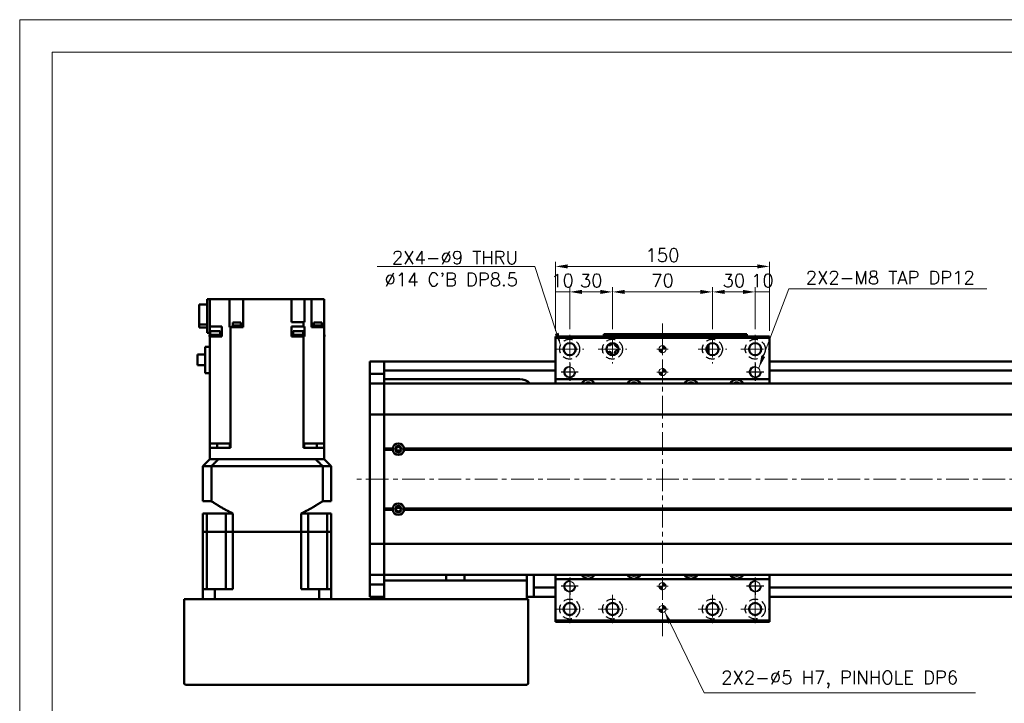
# Model space of a CAD drawing. Header units: millimetres. Extents: x 46891 to 50463, y 6223 to 9884.
# Tile 3 of 6: x 48547 to 49236, y 9405 to 9884. Entities that reach past the tile are written whole.
import ezdxf

# ---------------------------------------------------------------- set-up
doc = ezdxf.new("R2010")
doc.units = ezdxf.units.MM
doc.header["$LTSCALE"] = 0.5
doc.linetypes.add('CENTER', pattern=[50.8, 31.75, -6.35, 6.35, -6.35])
doc.linetypes.add('HIDDENX2', pattern=[19.05, 12.7, -6.35])
doc.layers.get('0').update_dxf_attribs({"lineweight": 20})
doc.layers.add('1', color=1, linetype='CENTER', lineweight=13)
doc.layers.add('외형선(ISO)', color=7, linetype='Continuous', lineweight=50)
for name, color, linetype in [('2', 2, 'HIDDENX2'), ('C', 1, 'CENTER'), ('DIM', 4, 'Continuous')]:
    doc.layers.add(name, color=color, linetype=linetype)
doc.styles.add('DSR TEXT', font='romans.shx', dxfattribs={"bigfont": 'whgtxt.shx'})
doc.styles.get("Standard").update_dxf_attribs({"font": 'romans.shx', "bigfont": 'whgtxt.shx'})
doc.dimstyles.new('DSR', dxfattribs={"dimscale": 2, "dimtxt": 3, "dimasz": 3, "dimexe": 0.5, "dimexo": 0.5, "dimgap": 0.5, "dimtad": 1, "dimdsep": 46, "dimtxsty": 'Standard', "dimcen": 2.5, "dimclrd": 4, "dimclre": 4, "dimclrt": 2, "dimadec": 0, "dimazin": 2, "dimtfac": 1, "dimtmove": 0, "dimatfit": 3, "dimfxl": 0, "dimlwd": -1, "dimlwe": -1, "dimarcsym": 0})

# ---------------------------------------------------------------- blocks, each defined once
blk = doc.blocks.new('A$C1C1952E1')
at = {"color": 1}
blk.add_lwpolyline([(0, 0), (420, 0), (420, 297), (0, 297)], close=True, dxfattribs=at)
at = {"color": 3}
blk.add_lwpolyline([(5, 5), (415, 5), (415, 292), (5, 292)], close=True, dxfattribs=at)
blk = doc.blocks.new('A$C33E56CC6')
h = blk.add_hatch()
h.set_pattern_fill('ANSI31', color=256, style=0)
h.set_pattern_definition([(45, (-7065.45672, -6508.5399), (-0.0883883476, 0.0883883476), [])])
h.paths.add_polyline_path([(4, 6.5, 0.414214), (1.5, 4), (4, 4)])
h.paths.add_polyline_path([(6.5, 4), (4, 4), (4, 1.5, 0.414214)])
blk.add_circle((4, 4), 2.5)
at = {"layer": '1'}
for p, q in [((4, 0), (4, 8)), ((0, 4), (8, 4))]:
    blk.add_line(p, q, dxfattribs=at)
blk = doc.blocks.new('tap8')
blk.add_circle((0, 0), 3.4)
at = {"layer": 'C', "color": 1, "linetype": 'CENTER'}
for p, q in [((-6.05, 0), (6.05, 0)), ((0, -6.05), (0, 6.05))]:
    blk.add_line(p, q, dxfattribs=at)
at = {"layer": 'DIM', "color": 3}
blk.add_arc((0, 0), 4, 263.84551, 189.43144, dxfattribs=at)
blk = doc.blocks.new('*D71')
at = {"color": 1, "linetype": 'ByBlock'}
for p, q in [((48921.92, 9666.37), (48921.92, 9696.84)), ((48931.92, 9693.54), (48921.92, 9693.54)), ((48931.92, 9667.37), (48931.92, 9696.84))]:
    blk.add_line(p, q, dxfattribs=at)
at = {"layer": 'Defpoints', "color": 0}
for p in [(48921.92, 9693.54), (48931.92, 9663.41), (48921.92, 9662.41)]:
    blk.add_point(p, dxfattribs=at)
at = {"color": 3, "insert": (48926.92, 9701.46), "char_height": 9.24, "attachment_point": 5, "style": 'DSR TEXT'}
blk.add_mtext('10', dxfattribs=at)
blk = doc.blocks.new('*D72')
at = {"color": 1, "linetype": 'ByBlock'}
for p, q in [((48931.92, 9667.37), (48931.92, 9696.84)), ((48940.5, 9693.54), (48953.34, 9693.54)), ((48961.92, 9667.37), (48961.92, 9696.84))]:
    blk.add_line(p, q, dxfattribs=at)
at = {"color": 1}
for points in [[(48940.5, 9694.97), (48940.5, 9692.11), (48931.92, 9693.54)], [(48953.34, 9694.97), (48953.34, 9692.11), (48961.92, 9693.54)]]:
    blk.add_solid(points, dxfattribs=at)
at = {"layer": 'Defpoints', "color": 0}
for p in [(48961.92, 9693.54), (48931.92, 9663.41), (48961.92, 9663.41)]:
    blk.add_point(p, dxfattribs=at)
at = {"color": 3, "insert": (48946.92, 9701.46), "char_height": 9.24, "attachment_point": 5, "style": 'DSR TEXT'}
blk.add_mtext('30', dxfattribs=at)
blk = doc.blocks.new('*D73')
at = {"color": 1, "linetype": 'ByBlock'}
for p, q in [((48961.92, 9667.37), (48961.92, 9696.84)), ((48970.5, 9693.54), (49023.34, 9693.54)), ((49031.92, 9667.37), (49031.92, 9696.84))]:
    blk.add_line(p, q, dxfattribs=at)
at = {"color": 1}
for points in [[(48970.5, 9694.97), (48970.5, 9692.11), (48961.92, 9693.54)], [(49023.34, 9694.97), (49023.34, 9692.11), (49031.92, 9693.54)]]:
    blk.add_solid(points, dxfattribs=at)
at = {"layer": 'Defpoints', "color": 0}
for p in [(49031.92, 9693.54), (48961.92, 9663.41), (49031.92, 9663.41)]:
    blk.add_point(p, dxfattribs=at)
at = {"color": 3, "insert": (48996.92, 9701.46), "char_height": 9.24, "attachment_point": 5, "style": 'DSR TEXT'}
blk.add_mtext('70', dxfattribs=at)
blk = doc.blocks.new('*D74')
at = {"color": 1, "linetype": 'ByBlock'}
for p, q in [((49031.92, 9667.37), (49031.92, 9696.84)), ((49040.5, 9693.54), (49053.34, 9693.54)), ((49061.92, 9667.37), (49061.92, 9696.84))]:
    blk.add_line(p, q, dxfattribs=at)
at = {"color": 1}
for points in [[(49040.5, 9694.97), (49040.5, 9692.11), (49031.92, 9693.54)], [(49053.34, 9694.97), (49053.34, 9692.11), (49061.92, 9693.54)]]:
    blk.add_solid(points, dxfattribs=at)
at = {"layer": 'Defpoints', "color": 0}
for p in [(49061.92, 9693.54), (49031.92, 9663.41), (49061.92, 9663.41)]:
    blk.add_point(p, dxfattribs=at)
at = {"color": 3, "insert": (49046.92, 9701.46), "char_height": 9.24, "attachment_point": 5, "style": 'DSR TEXT'}
blk.add_mtext('30', dxfattribs=at)
blk = doc.blocks.new('*D75')
at = {"color": 1, "linetype": 'ByBlock'}
for p, q in [((49061.92, 9667.37), (49061.92, 9696.84)), ((49061.92, 9693.54), (49071.92, 9693.54)), ((49071.92, 9666.37), (49071.92, 9696.84))]:
    blk.add_line(p, q, dxfattribs=at)
at = {"layer": 'Defpoints', "color": 0}
for p in [(49071.92, 9693.54), (49061.92, 9663.41), (49071.92, 9662.41)]:
    blk.add_point(p, dxfattribs=at)
at = {"color": 3, "insert": (49066.92, 9701.46), "char_height": 9.24, "attachment_point": 5, "style": 'DSR TEXT'}
blk.add_mtext('10', dxfattribs=at)
blk = doc.blocks.new('*D76')
at = {"color": 1, "linetype": 'ByBlock'}
for p, q in [((48921.92, 9666.37), (48921.92, 9714.7)), ((49063.34, 9711.4), (48930.5, 9711.4)), ((49071.92, 9666.37), (49071.92, 9714.7))]:
    blk.add_line(p, q, dxfattribs=at)
at = {"color": 1}
for points in [[(48930.5, 9712.83), (48930.5, 9709.97), (48921.92, 9711.4)], [(49063.34, 9712.83), (49063.34, 9709.97), (49071.92, 9711.4)]]:
    blk.add_solid(points, dxfattribs=at)
at = {"layer": 'Defpoints', "color": 0}
for p in [(48921.92, 9711.4), (48921.92, 9662.41), (49071.92, 9662.41)]:
    blk.add_point(p, dxfattribs=at)
at = {"color": 3, "insert": (48996.92, 9719.32), "char_height": 9.24, "attachment_point": 5, "style": 'DSR TEXT'}
blk.add_mtext('150', dxfattribs=at)

msp = doc.modelspace()

# ---------------------------------------------------------------- linework, layer by layer
at = {"layer": '1'}
for p, q in [((48996.91565, 9452.40815), (48996.91565, 9672.40815)), ((48931.91565, 9663.40815), (48931.91565, 9643.40815)), ((48961.91565, 9663.40815), (48961.91565, 9643.40815)), ((49031.91565, 9663.40815), (49031.91565, 9643.40815)), ((49061.91565, 9663.40815), (49061.91565, 9643.40815)), ((48921.91565, 9653.40815), (48941.91565, 9653.40815)), ((48951.91565, 9653.40815), (48971.91565, 9653.40815)), ((49021.91565, 9653.40815), (49041.91565, 9653.40815)), ((49051.91565, 9653.40815), (49071.91565, 9653.40815)), ((49871.91565, 9562.40815), (48781.91565, 9562.40815)), ((48931.91565, 9481.40815), (48931.91565, 9461.40815)), ((48961.91565, 9481.40815), (48961.91565, 9461.40815)), ((49031.91565, 9481.40815), (49031.91565, 9461.40815)), ((49061.91565, 9481.40815), (49061.91565, 9461.40815)), ((48921.91565, 9471.40815), (48941.91565, 9471.40815)), ((48951.91565, 9471.40815), (48971.91565, 9471.40815)), ((49021.91565, 9471.40815), (49041.91565, 9471.40815)), ((49051.91565, 9471.40815), (49071.91565, 9471.40815))]:
    msp.add_line(p, q, dxfattribs=at)
at = {"layer": '2'}
for centre in [(48931.91565, 9653.40815), (48961.91565, 9653.40815), (49031.91565, 9653.40815), (49061.91565, 9653.40815), (48931.91565, 9471.40815), (48961.91565, 9471.40815), (49031.91565, 9471.40815), (49061.91565, 9471.40815)]:
    msp.add_circle(centre, 7, dxfattribs=at)
at = {"layer": '외형선(ISO)'}
for p, q in [((48677.91565, 9684.71373), (48672.41565, 9684.71373)), ((48672.41565, 9670.81809), (48672.41565, 9684.71373)), ((48677.91565, 9688.40815), (48679.91565, 9688.40815)), ((48677.91565, 9664.90815), (48677.91565, 9688.40815)), ((48679.91565, 9688.40815), (48679.91565, 9669.40815)), ((48688.4718, 9688.40815), (48679.91565, 9688.40815)), ((48688.4718, 9688.40815), (48693.54854, 9688.40815)), ((48693.54854, 9668.90815), (48693.54854, 9688.40815)), ((48698.71565, 9688.40815), (48693.54854, 9688.40815)), ((48698.71565, 9688.40815), (48703.21565, 9688.40815)), ((48703.21565, 9668.90815), (48703.21565, 9688.40815)), ((48737.11565, 9688.40815), (48703.21565, 9688.40815)), ((48737.11565, 9688.40815), (48737.11565, 9672.40815)), ((48737.11565, 9688.40815), (48741.11565, 9688.40815)), ((48746.23759, 9688.40815), (48741.11565, 9688.40815)), ((48746.23759, 9672.40815), (48746.23759, 9688.40815)), ((48746.24832, 9688.40815), (48746.23759, 9688.40815)), ((48746.24832, 9688.40815), (48751.01565, 9688.40815)), ((48751.01565, 9668.90815), (48751.01565, 9688.40815)), ((48751.01565, 9688.40815), (48755.51565, 9688.40815)), ((48759.91565, 9688.40815), (48755.51565, 9688.40815)), ((48759.91565, 9668.90815), (48759.91565, 9688.40815)), ((48672.41565, 9668.50257), (48672.41565, 9670.81809)), ((48672.41565, 9670.81809), (48677.91565, 9670.81809)), ((48701.66708, 9670.10815), (48695.76708, 9670.10815)), ((48695.76708, 9670.10815), (48695.76708, 9669.40815)), ((48701.46708, 9672.10815), (48695.96708, 9672.10815)), ((48695.96708, 9672.10815), (48695.96708, 9670.10815)), ((48701.46708, 9672.10815), (48701.46708, 9670.10815)), ((48701.66708, 9670.10815), (48701.66708, 9669.40815)), ((48737.11565, 9672.40815), (48745.58184, 9672.40815)), ((48745.58184, 9669.40815), (48745.58184, 9672.40815)), ((48746.23759, 9672.40815), (48745.58184, 9672.40815)), ((48758.42659, 9670.10815), (48752.52659, 9670.10815)), ((48752.52659, 9670.10815), (48752.52659, 9669.40815)), ((48758.22659, 9672.10815), (48752.72659, 9672.10815)), ((48752.72659, 9672.10815), (48752.72659, 9670.10815)), ((48758.22659, 9672.10815), (48758.22659, 9670.10815)), ((48758.42659, 9670.10815), (48758.42659, 9669.40815)), ((48672.41565, 9668.50257), (48677.91565, 9668.50257)), ((48679.91565, 9664.90815), (48677.91565, 9664.90815)), ((48687.29575, 9663.40815), (48679.69575, 9663.40815)), ((48679.69575, 9662.40815), (48679.69575, 9663.40815)), ((48679.91565, 9669.40815), (48688.31565, 9669.40815)), ((48679.91565, 9664.90815), (48679.91565, 9669.40815)), ((48679.91565, 9664.90815), (48679.91565, 9664.40815)), ((48679.91565, 9664.40815), (48679.91565, 9663.40815)), ((48679.91565, 9664.40815), (48679.99575, 9664.40815)), ((48686.99575, 9666.00815), (48679.99575, 9666.00815)), ((48679.99575, 9663.40815), (48679.99575, 9666.00815)), ((48686.99575, 9663.40815), (48686.99575, 9666.00815)), ((48688.31565, 9664.40815), (48686.99575, 9664.40815)), ((48687.29575, 9662.40815), (48687.29575, 9663.40815)), ((48688.31565, 9664.40815), (48688.31565, 9669.40815)), ((48688.31565, 9664.40815), (48688.35471, 9664.40815)), ((48688.35471, 9664.40815), (48688.35471, 9662.40815)), ((48693.54854, 9668.90815), (48693.58298, 9668.90815)), ((48694.24946, 9668.90815), (48693.58298, 9668.90815)), ((48694.24946, 9587.40815), (48694.24946, 9668.90815)), ((48694.24946, 9668.90815), (48703.21565, 9668.90815)), ((48701.71708, 9669.40815), (48695.71708, 9669.40815)), ((48695.71708, 9669.40815), (48695.71708, 9668.90815)), ((48701.71708, 9669.40815), (48701.71708, 9668.90815)), ((48737.11422, 9664.40815), (48737.11565, 9664.40815)), ((48737.11422, 9664.40815), (48737.11422, 9662.40815)), ((48737.11565, 9669.40815), (48745.58184, 9669.40815)), ((48737.11565, 9664.40815), (48737.11565, 9669.40815)), ((48738.12627, 9664.40815), (48737.11565, 9664.40815)), ((48745.42627, 9663.40815), (48737.82627, 9663.40815)), ((48737.82627, 9662.40815), (48737.82627, 9663.40815)), ((48745.12627, 9666.00815), (48738.12627, 9666.00815)), ((48738.12627, 9663.40815), (48738.12627, 9666.00815)), ((48745.12627, 9663.40815), (48745.12627, 9666.00815)), ((48745.12627, 9664.40815), (48746.23759, 9664.40815)), ((48745.42627, 9662.40815), (48745.42627, 9663.40815)), ((48745.58184, 9669.40815), (48746.23759, 9669.40815)), ((48746.23759, 9664.40815), (48746.23759, 9669.40815)), ((48746.23759, 9664.40815), (48746.24028, 9664.40815)), ((48746.24028, 9664.40815), (48746.24028, 9662.40815)), ((48751.01565, 9668.90815), (48751.3595, 9668.90815)), ((48759.91565, 9668.90815), (48751.3595, 9668.90815)), ((48758.47659, 9669.40815), (48752.47659, 9669.40815)), ((48752.47659, 9669.40815), (48752.47659, 9668.90815)), ((48758.47659, 9669.40815), (48758.47659, 9668.90815)), ((48759.91565, 9587.40815), (48759.91565, 9668.90815)), ((48760.13555, 9663.40815), (48759.91565, 9663.40815)), ((48760.13555, 9662.40815), (48760.13555, 9663.40815)), ((48955.91565, 9663.90813), (48955.91565, 9663.90811)), ((48955.91565, 9663.90813), (49005.91565, 9663.90813)), ((48955.91565, 9662.40815), (48955.91565, 9663.90811)), ((48958.91565, 9663.9081), (49002.91565, 9663.9081)), ((49005.91565, 9663.90813), (49005.91565, 9663.90811)), ((49005.91565, 9663.90813), (49055.91565, 9663.90813)), ((49005.91565, 9662.40815), (49005.91565, 9663.90811)), ((49005.91565, 9663.90811), (49005.91565, 9662.40815)), ((49008.91565, 9663.9081), (49052.91565, 9663.9081)), ((49055.91565, 9663.90811), (49055.91565, 9662.40815)), ((48679.69575, 9662.40815), (48679.91565, 9662.40815)), ((48679.91565, 9662.40815), (48679.91565, 9587.40815)), ((48688.35471, 9662.40815), (48679.91565, 9662.40815)), ((48740.35234, 9662.40815), (48737.11422, 9662.40815)), ((48740.35234, 9662.40815), (48742.90019, 9662.40815)), ((48745.58184, 9662.40815), (48742.90019, 9662.40815)), ((48745.58184, 9662.40815), (48745.58184, 9587.40815)), ((48746.24028, 9662.40815), (48745.58184, 9662.40815)), ((48759.91565, 9662.40815), (48760.13555, 9662.40815)), ((48921.91565, 9662.40815), (48921.91565, 9661.40815)), ((48921.91565, 9662.40815), (49071.91565, 9662.40815)), ((48921.91565, 9661.40815), (48921.91565, 9632.40815)), ((49071.91565, 9661.40815), (48921.91565, 9661.40815)), ((49029.11565, 9656.60541), (49029.11565, 9651.10813)), ((49071.91565, 9661.40815), (49071.91565, 9662.40815)), ((49071.91565, 9632.40815), (49071.91565, 9661.40815)), ((48676.51565, 9649.73315), (48671.11565, 9649.73315)), ((48671.11565, 9642.28315), (48671.11565, 9649.73315)), ((48676.51565, 9636.50815), (48676.51565, 9655.05815)), ((48679.91565, 9655.05815), (48676.51565, 9655.05815)), ((49027.81565, 9652.289), (49027.81565, 9654.5273)), ((49029.11565, 9651.10813), (49028.3418, 9651.10813)), ((49029.11565, 9651.10813), (49029.11565, 9650.21089)), ((48671.11565, 9642.28315), (48676.51565, 9642.28315)), ((48791.91565, 9641.90815), (48791.91565, 9644.90815)), ((48801.91565, 9644.90815), (48791.91565, 9644.90815)), ((48801.91565, 9641.90815), (48801.91565, 9644.90815)), ((48801.91565, 9644.90815), (48921.91565, 9644.90815)), ((48801.91565, 9644.90815), (48801.91565, 9641.90815)), ((49071.91565, 9644.90815), (49851.91565, 9644.90815)), ((48679.91565, 9636.50815), (48676.51565, 9636.50815)), ((48791.91565, 9641.90815), (48791.91565, 9638.96855)), ((48791.91565, 9638.96855), (48791.91565, 9636.16851)), ((48791.91565, 9636.16851), (48791.91565, 9629.4748)), ((48801.91565, 9636.16851), (48791.91565, 9636.16851)), ((48801.91565, 9641.90815), (48801.91565, 9639.40815)), ((48801.91565, 9638.96855), (48801.91565, 9641.90815)), ((48801.91565, 9636.16851), (48801.91565, 9638.96855)), ((48801.91565, 9638.40815), (48921.91565, 9638.40815)), ((48801.91565, 9629.4748), (48801.91565, 9636.16851)), ((49071.91565, 9638.40815), (49851.91565, 9638.40815)), ((48791.91565, 9629.4748), (48791.91565, 9629.40815)), ((48801.91565, 9629.4748), (48791.91565, 9629.4748)), ((48791.91565, 9626.71179), (48791.91565, 9629.40815)), ((48801.91565, 9629.40815), (48791.91565, 9629.40815)), ((48896.91565, 9632.40815), (48801.91565, 9632.40815)), ((48801.91565, 9629.40815), (48801.91565, 9629.4748)), ((48801.91565, 9629.40815), (48801.91565, 9626.71179)), ((48801.91565, 9626.71179), (48801.91565, 9629.40815)), ((49851.91565, 9629.40815), (48801.91565, 9629.40815)), ((48921.91565, 9632.40815), (48921.91565, 9629.40815)), ((49071.91565, 9632.40815), (48921.91565, 9632.40815)), ((49071.91565, 9629.40815), (49071.91565, 9632.40815)), ((48791.91565, 9608.10367), (48791.91565, 9626.71179)), ((48801.91565, 9626.71179), (48801.91565, 9608.10367)), ((48801.91565, 9608.10367), (48801.91565, 9626.71179)), ((48791.91565, 9608.10367), (48791.91565, 9607.63556)), ((48791.91565, 9605.63556), (48791.91565, 9607.63556)), ((48801.91565, 9607.63556), (48791.91565, 9607.63556)), ((48801.91565, 9607.63556), (48801.91565, 9608.10367)), ((48801.91565, 9608.10367), (48801.91565, 9607.63556)), ((48801.91565, 9607.63556), (48801.91565, 9605.63556)), ((48801.91565, 9605.63556), (48801.91565, 9607.63556)), ((49851.91565, 9607.63556), (48801.91565, 9607.63556)), ((48791.91565, 9605.63556), (48791.91565, 9519.18074)), ((48801.91565, 9519.18074), (48801.91565, 9605.63556)), ((48801.91565, 9605.63556), (48801.91565, 9583.90815)), ((48679.91565, 9584.40815), (48679.91565, 9587.40815)), ((48679.91565, 9587.40815), (48688.4718, 9587.40815)), ((48685.05137, 9587.40815), (48685.05137, 9584.40815)), ((48693.58298, 9587.40815), (48688.4718, 9587.40815)), ((48693.58298, 9587.40815), (48694.24946, 9587.40815)), ((48693.83877, 9584.40815), (48693.83877, 9587.40815)), ((48694.24946, 9587.40815), (48694.25808, 9587.40815)), ((48694.25808, 9584.40815), (48694.25808, 9587.40815)), ((48745.57322, 9587.40815), (48745.58184, 9587.40815)), ((48745.57322, 9584.40815), (48745.57322, 9587.40815)), ((48745.58184, 9587.40815), (48746.24832, 9587.40815)), ((48745.99253, 9584.40815), (48745.99253, 9587.40815)), ((48751.3595, 9587.40815), (48746.24832, 9587.40815)), ((48751.3595, 9587.40815), (48759.91565, 9587.40815)), ((48754.77993, 9584.40815), (48754.77993, 9587.40815)), ((48759.91565, 9584.40815), (48759.91565, 9587.40815)), ((48686.91565, 9584.40815), (48679.91565, 9584.40815)), ((48679.91565, 9584.40815), (48679.91565, 9576.40815)), ((48694.25808, 9584.40815), (48686.91565, 9584.40815)), ((48752.91565, 9584.40815), (48745.57322, 9584.40815)), ((48759.91565, 9584.40815), (48752.91565, 9584.40815)), ((48759.91565, 9576.40815), (48759.91565, 9584.40815)), ((48807.94702, 9583.90815), (48801.91565, 9583.90815)), ((48808.41565, 9583.40815), (48801.91565, 9583.40815)), ((48807.94702, 9582.90815), (48801.91565, 9582.90815)), ((48801.91565, 9582.90815), (48801.91565, 9541.90815)), ((48810.63986, 9582.40815), (48813.19144, 9582.40815)), ((49838.41565, 9583.40815), (48815.41565, 9583.40815)), ((49837.94702, 9583.90815), (48815.88428, 9583.90815)), ((49837.94702, 9582.90815), (48815.88428, 9582.90815)), ((48679.91565, 9576.40815), (48674.91565, 9571.40815)), ((48679.91565, 9576.40815), (48680.00374, 9576.40815)), ((48680.00374, 9576.40815), (48685.80862, 9576.40815)), ((48685.80862, 9576.40815), (48685.91197, 9576.40815)), ((48685.91197, 9576.40815), (48753.91933, 9576.40815)), ((48686.91565, 9576.40815), (48752.91565, 9576.40815)), ((48754.02268, 9576.40815), (48753.91933, 9576.40815)), ((48754.02268, 9576.40815), (48759.82756, 9576.40815)), ((48759.91565, 9576.40815), (48759.82756, 9576.40815)), ((48764.91565, 9571.40815), (48759.91565, 9576.40815)), ((48680.91305, 9571.40815), (48674.91565, 9571.40815)), ((48674.91565, 9546.95815), (48674.91565, 9571.40815)), ((48680.91305, 9546.95815), (48680.91305, 9571.40815)), ((48758.91825, 9571.40815), (48680.91305, 9571.40815)), ((48764.91565, 9571.40815), (48758.91825, 9571.40815)), ((48758.91825, 9546.95815), (48758.91825, 9571.40815)), ((48764.91565, 9546.95815), (48764.91565, 9571.40815)), ((48674.91565, 9546.95815), (48680.91305, 9546.95815)), ((48758.91825, 9546.95815), (48764.91565, 9546.95815)), ((48807.94702, 9541.90815), (48801.91565, 9541.90815)), ((48808.41565, 9541.40815), (48801.91565, 9541.40815)), ((48807.94702, 9540.90815), (48801.91565, 9540.90815)), ((48801.91565, 9540.90815), (48801.91565, 9519.18074)), ((48810.63986, 9542.40815), (48813.19144, 9542.40815)), ((49838.41565, 9541.40815), (48815.41565, 9541.40815)), ((49837.94702, 9541.90815), (48815.88428, 9541.90815)), ((49837.94702, 9540.90815), (48815.88428, 9540.90815)), ((48674.91565, 9538.40815), (48677.86343, 9538.40815)), ((48674.91565, 9525.40815), (48674.91565, 9538.40815)), ((48691.06065, 9538.40815), (48677.86343, 9538.40815)), ((48677.86343, 9525.40815), (48677.86343, 9538.40815)), ((48691.06065, 9538.40815), (48695.91565, 9538.40815)), ((48691.06065, 9525.40815), (48691.06065, 9538.40815)), ((48695.91565, 9525.40815), (48695.91565, 9538.40815)), ((48743.91565, 9538.40815), (48748.77065, 9538.40815)), ((48743.91565, 9525.40815), (48743.91565, 9538.40815)), ((48748.77065, 9538.40815), (48761.96787, 9538.40815)), ((48748.77065, 9525.40815), (48748.77065, 9538.40815)), ((48761.96787, 9538.40815), (48764.91565, 9538.40815)), ((48761.96787, 9525.40815), (48761.96787, 9538.40815)), ((48764.91565, 9525.40815), (48764.91565, 9538.40815)), ((48674.91565, 9525.40815), (48674.91565, 9485.40815)), ((48677.86343, 9525.40815), (48674.91565, 9525.40815)), ((48674.91565, 9525.40815), (48677.86343, 9525.40815)), ((48677.86343, 9485.40815), (48677.86343, 9525.40815)), ((48684.56065, 9525.40815), (48677.86343, 9525.40815)), ((48684.56065, 9525.40815), (48677.86343, 9525.40815)), ((48691.06065, 9525.40815), (48684.56065, 9525.40815)), ((48691.06065, 9525.40815), (48684.56065, 9525.40815)), ((48695.91565, 9525.40815), (48691.06065, 9525.40815)), ((48691.06065, 9485.40815), (48691.06065, 9525.40815)), ((48691.06065, 9525.40815), (48695.91565, 9525.40815)), ((48743.91565, 9525.40815), (48695.91565, 9525.40815)), ((48695.91565, 9525.40815), (48695.91565, 9485.40815)), ((48743.91565, 9525.40815), (48695.91565, 9525.40815)), ((48748.77065, 9525.40815), (48743.91565, 9525.40815)), ((48743.91565, 9525.40815), (48743.91565, 9485.40815)), ((48743.91565, 9525.40815), (48748.77065, 9525.40815)), ((48755.27065, 9525.40815), (48748.77065, 9525.40815)), ((48748.77065, 9485.40815), (48748.77065, 9525.40815)), ((48755.27065, 9525.40815), (48748.77065, 9525.40815)), ((48761.96787, 9525.40815), (48755.27065, 9525.40815)), ((48761.96787, 9525.40815), (48755.27065, 9525.40815)), ((48764.91565, 9525.40815), (48761.96787, 9525.40815)), ((48761.96787, 9485.40815), (48761.96787, 9525.40815)), ((48761.96787, 9525.40815), (48764.91565, 9525.40815)), ((48764.91565, 9525.40815), (48764.91565, 9485.40815)), ((48791.91565, 9517.18074), (48791.91565, 9519.18074)), ((48801.91565, 9519.18074), (48801.91565, 9517.18074)), ((48801.91565, 9517.18074), (48801.91565, 9519.18074)), ((48791.91565, 9517.18074), (48791.91565, 9516.71263)), ((48801.91565, 9517.18074), (48791.91565, 9517.18074)), ((48791.91565, 9498.10451), (48791.91565, 9516.71263)), ((48801.91565, 9516.71263), (48801.91565, 9517.18074)), ((48801.91565, 9517.18074), (48801.91565, 9516.71263)), ((49851.91565, 9517.18074), (48801.91565, 9517.18074)), ((48801.91565, 9516.71263), (48801.91565, 9498.10451)), ((48801.91565, 9498.10451), (48801.91565, 9516.71263)), ((48791.91565, 9495.40815), (48791.91565, 9498.10451)), ((48801.91565, 9498.10451), (48801.91565, 9495.40815)), ((48801.91565, 9495.40815), (48801.91565, 9498.10451)), ((48791.91565, 9495.40815), (48791.91565, 9495.3415)), ((48801.91565, 9495.40815), (48791.91565, 9495.40815)), ((48791.91565, 9495.3415), (48791.91565, 9488.64779)), ((48801.91565, 9495.3415), (48791.91565, 9495.3415)), ((48801.91565, 9495.3415), (48801.91565, 9495.40815)), ((49851.91565, 9495.40815), (48801.91565, 9495.40815)), ((48801.91565, 9494.42901), (48801.91565, 9495.3415)), ((48801.91565, 9494.42901), (48801.91565, 9491.40815)), ((48801.91565, 9491.40815), (48901.91565, 9491.40815)), ((48801.91565, 9478.40815), (48801.91565, 9491.40815)), ((48845.51253, 9491.40815), (48845.51253, 9495.40815)), ((48858.31877, 9495.40815), (48858.31877, 9491.40815)), ((48901.91565, 9491.40815), (48901.91565, 9495.40815)), ((48901.91565, 9491.40815), (48901.91565, 9478.40815)), ((48906.91565, 9490.40815), (48906.91565, 9495.40815)), ((48906.91565, 9486.40815), (48906.91565, 9490.40815)), ((48921.91565, 9495.40815), (48921.91565, 9492.40815)), ((48921.91565, 9492.40815), (48921.91565, 9463.40815)), ((48921.91565, 9492.40815), (49071.91565, 9492.40815)), ((49071.91565, 9492.40815), (49071.91565, 9495.40815)), ((49071.91565, 9463.40815), (49071.91565, 9492.40815)), ((48674.91565, 9485.40815), (48683.3233, 9485.40815)), ((48674.91565, 9478.40815), (48674.91565, 9485.40815)), ((48695.91565, 9485.40815), (48683.3233, 9485.40815)), ((48683.3233, 9478.40815), (48683.3233, 9485.40815)), ((48756.508, 9485.40815), (48743.91565, 9485.40815)), ((48756.508, 9485.40815), (48764.91565, 9485.40815)), ((48756.508, 9478.40815), (48756.508, 9485.40815)), ((48764.91565, 9478.40815), (48764.91565, 9485.40815)), ((48791.91565, 9488.64779), (48791.91565, 9485.84775)), ((48801.91565, 9488.64779), (48791.91565, 9488.64779)), ((48791.91565, 9485.84775), (48791.91565, 9482.90815)), ((48906.91565, 9486.40815), (48906.91565, 9485.40815)), ((48906.91565, 9486.40815), (48921.91565, 9486.40815)), ((48906.91565, 9482.90815), (48906.91565, 9485.40815)), ((49071.91565, 9486.40815), (49851.91565, 9486.40815)), ((48661.91565, 9419.40815), (48661.91565, 9478.40815)), ((48662.91565, 9478.40815), (48661.91565, 9478.40815)), ((48901.91565, 9478.40815), (48662.91565, 9478.40815)), ((48791.91565, 9479.90815), (48791.91565, 9482.90815)), ((48801.91565, 9479.90815), (48791.91565, 9479.90815)), ((48901.91565, 9479.90815), (48906.91565, 9479.90815)), ((48902.91565, 9478.40815), (48901.91565, 9478.40815)), ((48902.91565, 9478.40815), (48902.91565, 9419.40815)), ((48906.91565, 9482.90815), (48906.91565, 9479.90815)), ((48906.91565, 9479.90815), (48921.91565, 9479.90815)), ((49071.91565, 9479.90815), (49851.91565, 9479.90815)), ((48921.91565, 9463.40815), (48921.91565, 9462.40815)), ((48921.91565, 9463.40815), (49071.91565, 9463.40815)), ((49071.91565, 9462.40815), (49071.91565, 9463.40815)), ((48921.91565, 9462.40815), (49071.91565, 9462.40815)), ((48901.91565, 9418.40815), (48662.91565, 9418.40815))]:
    msp.add_line(p, q, dxfattribs=at)
for centre, radius in [((48931.91565, 9653.40815), 4.25), ((48961.91565, 9653.40815), 4.25), ((49031.91565, 9653.40815), 4.25), ((49061.91565, 9653.40815), 4.25), ((48811.91565, 9583.40815), 2.25), ((48811.91565, 9583.40815), 1.621), ((48811.91565, 9541.40815), 2.25), ((48811.91565, 9541.40815), 1.621), ((48931.91565, 9471.40815), 4.25), ((48961.91565, 9471.40815), 4.25), ((49031.91565, 9471.40815), 4.25), ((49061.91565, 9471.40815), 4.25)]:
    msp.add_circle(centre, radius, dxfattribs=at)
for centre, radius, start, end in [((48959.91565, 9657.40815), 1.2295, 224.8440709, 8.28607564), ((48965.91565, 9657.40815), 2.5, 180.53960904, 269.46033572), ((48959.91565, 9650.40815), 1.2295, 302.70087811, 169.91905481), ((48965.91565, 9650.40815), 2.5, 84.96680796, 201.29332605), ((48896.91565, 9622.40815), 10, 44.42700414, 90), ((48944.91565, 9627.40815), 4.75, 24.90106926, 155.09893074), ((48944.91565, 9627.40815), 2.75, 46.65825749, 133.34174251), ((48976.91565, 9627.40815), 4.75, 24.90106926, 155.09893074), ((48976.91565, 9627.40815), 2.75, 46.65825749, 133.34174251), ((49016.91565, 9627.40815), 4.75, 24.90106926, 155.09893074), ((49016.91565, 9627.40815), 2.75, 46.65825749, 133.34174251), ((49048.91565, 9627.40815), 4.75, 24.90106926, 155.09893074), ((49048.91565, 9627.40815), 2.75, 46.65825749, 133.34174251), ((48811.91565, 9583.40815), 4, 7.18075589, 172.81924411), ((48811.91565, 9583.40815), 4, 187.18075578, 352.81924422), ((48811.91565, 9541.40815), 4, 7.18075578, 172.81924422), ((48811.91565, 9541.40815), 4, 187.18075578, 352.81924422), ((48944.91565, 9497.40815), 4.75, 204.90105547, 335.09894453), ((48944.91565, 9497.40815), 2.75, 226.65822603, 313.34177397), ((48976.91565, 9497.40815), 4.75, 204.90105547, 335.09894453), ((48976.91565, 9497.40815), 2.75, 226.65822603, 313.34177397), ((49016.91565, 9497.40815), 4.75, 204.90105547, 335.09894453), ((49016.91565, 9497.40815), 2.75, 226.65822603, 313.34177397), ((49048.91565, 9497.40815), 4.75, 204.90105547, 335.09894453), ((49048.91565, 9497.40815), 2.75, 226.65822603, 313.34177397), ((48662.91565, 9419.40815), 1, 180, 270), ((48901.91565, 9419.40815), 1, 270, 0)]:
    msp.add_arc(centre, radius, start, end, dxfattribs=at)
at = {"layer": '외형선(ISO)', "extrusion": (0, 0, -1)}
for centre, major_axis, start_param, end_param in [((48958.91565, 9663.90811), (-3, 0), 4.71224625, 6.28289987), ((49002.91565, 9663.90811), (3, 0), 6.283042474, 7.853981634), ((49008.91565, 9663.90811), (-3, 0), 4.712388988, 6.283185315), ((49052.91565, 9663.90811), (3, 0), 0, 1.570796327)]:
    msp.add_ellipse(centre, major_axis=major_axis, ratio=0.00001, start_param=start_param, end_param=end_param, dxfattribs=at)
at = {"layer": '외형선(ISO)'}
for points, degree in [([(48807.94702, 9583.90815), (48808.18134, 9583.64246), (48808.41565, 9583.40815)], 2), ([(48808.41565, 9583.40815), (48808.18134, 9583.17384), (48807.94702, 9582.90815)], 2), ([(48815.41565, 9583.40815), (48815.64996, 9583.64246), (48815.88428, 9583.90815)], 2), ([(48815.88428, 9582.90815), (48815.64996, 9583.17384), (48815.41565, 9583.40815)], 2), ([(48680.91305, 9571.40815), (48681.48174, 9571.97738), (48682.61026, 9573.10672), (48684.27665, 9574.77351), (48685.36981, 9575.86633), (48685.91197, 9576.40815)], 3), ([(48753.91933, 9576.40815), (48754.46177, 9575.86605), (48755.55529, 9574.77287), (48757.22169, 9573.10607), (48758.34984, 9571.9771), (48758.91825, 9571.40815)], 3), ([(48807.94702, 9541.90815), (48808.18134, 9541.64246), (48808.41565, 9541.40815)], 2), ([(48808.41565, 9541.40815), (48808.18134, 9541.17384), (48807.94702, 9540.90815)], 2), ([(48815.41565, 9541.40815), (48815.64996, 9541.64246), (48815.88428, 9541.90815)], 2), ([(48815.88428, 9540.90815), (48815.64996, 9541.17384), (48815.41565, 9541.40815)], 2)]:
    msp.add_open_spline(points, degree=degree, dxfattribs=at)
for points, weights in [([(48695.91565, 9538.40815), (48688.99451, 9541.66516), (48680.91305, 9546.95815)], [1.35416666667, 1.30973118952, 1.24342419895]), ([(48758.91825, 9546.95815), (48750.83679, 9541.66516), (48743.91565, 9538.40815)], [1.24342419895, 1.30973118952, 1.35416666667])]:
    msp.add_rational_spline(points, weights, degree=2, dxfattribs=at)

# ---------------------------------------------------------------- block references
at = {"xscale": 4.563000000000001, "yscale": 4.563000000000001, "zscale": 4.563000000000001}
msp.add_blockref('A$C1C1952E1', (48546.67132, 8528.99552), dxfattribs=at)
at = {"xscale": -1}
for name, p, rotation in [('A$C33E56CC6', (48992.91565, 9657.40815), 180), ('tap8', (48931.91565, 9637.40815), 90), ('tap8', (49061.91565, 9637.40815), 90), ('A$C33E56CC6', (48992.91565, 9641.40815), 180), ('tap8', (48931.91565, 9487.40815), 90), ('A$C33E56CC6', (48992.91565, 9491.40815), 180), ('tap8', (49061.91565, 9487.40815), 90), ('A$C33E56CC6', (48992.91565, 9475.40815), 180)]:
    msp.add_blockref(name, p, dxfattribs=dict(at, rotation=rotation))

# ---------------------------------------------------------------- texts
at = {"color": 3, "char_height": 9.24, "style": 'DSR TEXT'}
for s, insert, attachment_point in [("2X4-%%C9 THRU\\P%%C14 C'B DP8.5", (48895.7169, 9697.54597), 9), ('2X2-M8 TAP DP12', (49097.27766, 9698.9196), 7), ('2X2-%%C5 H7, PINHOLE DP6', (49038.1051, 9416.08474), 7)]:
    msp.add_mtext(s, dxfattribs=dict(at, insert=insert, attachment_point=attachment_point))

# ---------------------------------------------------------------- dimensions: what is measured, and where the dimension line sits
for base, p1, p2, picture, middle in [((48921.91565, 9711.39541), (49071.91565, 9662.40815), (48921.91565, 9662.40815), '*D76', (48996.91565, 9719.31541)), ((48921.91565, 9693.53519), (48931.91565, 9663.40815), (48921.91565, 9662.40815), '*D71', (48926.91565, 9701.45519)), ((48961.91565, 9693.53519), (48931.91565, 9663.40815), (48961.91565, 9663.40815), '*D72', (48946.91565, 9701.45519)), ((49031.91565, 9693.53519), (48961.91565, 9663.40815), (49031.91565, 9663.40815), '*D73', (48996.91565, 9701.45519)), ((49061.91565, 9693.53519), (49031.91565, 9663.40815), (49061.91565, 9663.40815), '*D74', (49046.91565, 9701.45519)), ((49071.91565, 9693.53519), (49061.91565, 9663.40815), (49071.91565, 9662.40815), '*D75', (49066.91565, 9701.45519))]:
    dim = msp.add_linear_dim(base=base, p1=p1, p2=p2, dimstyle='DSR', override={"dimscale": 3.3, "dimtxt": 2.8, "dimasz": 2.600136, "dimexe": 1, "dimexo": 1.2, "dimgap": 1, "dimdec": 4, "dimtxsty": 'DSR TEXT', "dimclrd": 1, "dimclre": 1, "dimclrt": 3, "dimtdec": 4, "dimtix": 1})
    dim.commit()
    dim.dimension.update_dxf_attribs({"geometry": picture, "text_midpoint": middle})

# ---------------------------------------------------------------- leaders
at = {"annotation_type": 0, "has_hookline": 1}
for points, hookline_direction, text_width in [([(48925.55771, 9656.33673), (48907.59735, 9711.3539), (48899.0169, 9711.3539)], 1, 98.615), ([(49064.49494, 9640.46548), (49085.39721, 9695.6196), (49093.97766, 9695.6196)], 0, 126.775), ([(48998.48009, 9469.45815), (49026.22465, 9412.78474), (49034.8051, 9412.78474)], 0, 178.0625)]:
    msp.add_leader(points, dimstyle='DSR', override={"dimscale": 3.3, "dimtxt": 2.8, "dimasz": 2.600136, "dimexe": 1, "dimexo": 1.2, "dimgap": 1, "dimdec": 4, "dimtxsty": 'DSR TEXT', "dimclrd": 1, "dimclre": 1, "dimclrt": 3, "dimtdec": 4, "dimtix": 1}, dxfattribs=dict(at, hookline_direction=hookline_direction, text_width=text_width))

doc.saveas('drawing.dxf')
